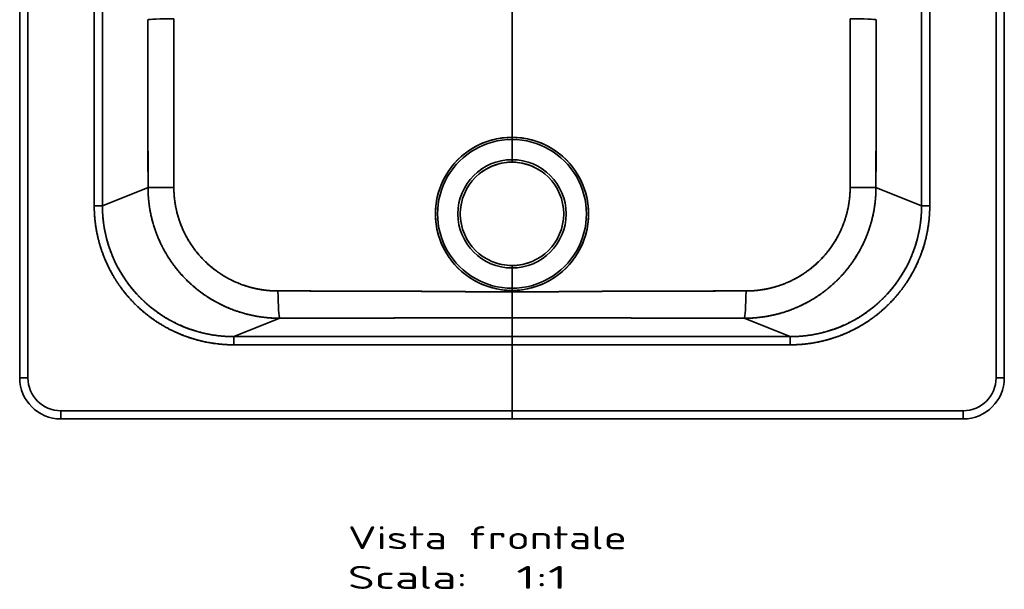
# Model space of a CAD drawing. Extents: x 294 to 1682, y 105 to 1591.
# Tile 1 of 5: x 294 to 894, y 105 to 452. Entities that reach past the tile are written whole.
import ezdxf
from ezdxf.enums import TextEntityAlignment as Align

# ---------------------------------------------------------------- set-up
doc = ezdxf.new("R2010")
doc.units = 0
doc.layers.get('0').update_dxf_attribs({"lineweight": 13})
doc.styles.get("Standard").update_dxf_attribs({"font": 'isocp.shx'})

# ---------------------------------------------------------------- blocks, each defined once
blk = doc.blocks.new('BLOCK8')
at = {"color": 7, "lineweight": 13}
for s, p, p2 in [('Vista frontale', (-100, -79.43), (70.02, -79.43)), ('Scala:', (-100, -103.61), (-27.14, -103.61)), ('  1:1', (-27.14, -103.61), (33.59, -103.61))]:
    blk.add_text(s, height=14, dxfattribs=at).set_placement(p, p2, align=Align.FIT)
blk = doc.blocks.new('BLOCK10')
at = {"color": 7, "lineweight": 35}
for p, q in [((-300, 575), (-300, 25)), ((-300, 25), (-300, 575)), ((-295, 575), (-295, 25)), ((-295, 25), (-295, 575)), ((295, 25), (295, 575)), ((295, 575), (295, 25)), ((300, 25), (300, 575)), ((300, 25), (300, 575)), ((300, 575), (300, 25)), ((-254.58, 469.91), (-254.58, 129.96)), ((-254.58, 129.96), (-254.58, 469.91)), ((254.58, 129.96), (254.58, 469.91)), ((254.58, 469.91), (254.58, 129.96)), ((-249.6, 299.76), (-249.6, 129.96)), ((-249.6, 129.96), (-249.6, 299.76)), ((249.6, 129.96), (249.6, 299.76)), ((249.6, 129.96), (249.6, 299.76)), ((0, 171.66), (0, 267.11)), ((0, 267.11), (0, 171.66)), ((-249.6, 129.96), (-221.8, 141.06)), ((-249.6, 129.96), (-221.8, 141.06)), ((221.8, 141.06), (249.6, 129.96)), ((249.6, 129.96), (221.8, 141.06)), ((-169.52, 50.17), (-141.47, 61.36)), ((-141.47, 61.36), (-169.52, 50.17)), ((169.52, 50.17), (141.47, 61.36)), ((169.52, 50.17), (141.47, 61.36)), ((-169.52, 50.17), (0, 50.17)), ((0, 50.17), (-169.52, 50.17)), ((0, 50.17), (169.52, 50.17)), ((0, 50.17), (169.52, 50.17)), ((-169.52, 45.17), (0, 45.17)), ((0, 45.17), (-169.52, 45.17)), ((0, 5), (0, 45.17)), ((0, 45.17), (169.52, 45.17)), ((0, 45.17), (0, 5)), ((169.52, 45.17), (0, 45.17)), ((-275, 5), (0, 5)), ((0, 5), (-275, 5)), ((-275, 0), (0, 0)), ((-275, 0), (0, 0)), ((0, 5), (275, 5)), ((275, 5), (0, 5)), ((0, 0), (275, 0)), ((0, 0), (275, 0)), ((0, 0), (-275, 0)), ((275, 0), (0, 0))]:
    blk.add_line(p, q, dxfattribs=at)
at = {"color": 7, "lineweight": 35, "ltscale": 0.032268}
for p, q in [((0, 170.36), (0, 171.66)), ((0, 171.66), (0, 170.36)), ((0, 78.34), (0, 79.64)), ((0, 79.64), (0, 78.34))]:
    blk.add_line(p, q, dxfattribs=at)
at = {"color": 7, "lineweight": 35, "ltscale": 0.309107}
for p, q in [((0, 158), (0, 170.36)), ((0, 158), (0, 170.36)), ((0, 92), (0, 79.64)), ((0, 92), (0, 79.64))]:
    blk.add_line(p, q, dxfattribs=at)
at = {"color": 7, "lineweight": 35, "ltscale": 0.0375}
for p, q in [((0, 156.5), (0, 158)), ((0, 158), (0, 156.5)), ((0, 92), (0, 93.5)), ((0, 93.5), (0, 92))]:
    blk.add_line(p, q, dxfattribs=at)
at = {"color": 7, "lineweight": 35, "ltscale": 0.124524}
for p, q in [((-254.58, 129.96), (-249.6, 129.96)), ((-254.58, 129.96), (-249.6, 129.96)), ((249.6, 129.96), (254.58, 129.96)), ((254.58, 129.96), (249.6, 129.96))]:
    blk.add_line(p, q, dxfattribs=at)
at = {"color": 7, "lineweight": 35, "ltscale": 0.023233}
for p, q in [((0, 77.42), (0, 78.34)), ((0, 78.34), (0, 77.42))]:
    blk.add_line(p, q, dxfattribs=at)
at = {"color": 7, "lineweight": 35, "ltscale": 0.395094}
for p, q in [((0, 61.61), (0, 77.42)), ((0, 77.42), (0, 61.61))]:
    blk.add_line(p, q, dxfattribs=at)
at = {"color": 7, "lineweight": 35, "ltscale": 0.286085}
blk.add_line((0, 61.61), (0, 50.17), dxfattribs=at)
blk.add_line((0, 61.61), (0, 50.17), dxfattribs=at)
at = {"color": 7, "lineweight": 35, "ltscale": 0.124924}
for p, q in [((-169.52, 50.17), (-169.52, 45.17)), ((-169.52, 45.17), (-169.52, 50.17)), ((0, 50.17), (0, 45.17)), ((0, 45.17), (0, 50.17)), ((169.52, 45.17), (169.52, 50.17)), ((169.52, 45.17), (169.52, 50.17))]:
    blk.add_line(p, q, dxfattribs=at)
at = {"color": 7, "lineweight": 35, "ltscale": 0.125}
for p, q in [((-300, 25), (-295, 25)), ((-300, 25), (-295, 25)), ((295, 25), (300, 25)), ((295, 25), (300, 25)), ((-275, 5), (-275, 0)), ((-275, 5), (-275, 0)), ((0, 5), (0, 0)), ((0, 0), (0, 5)), ((275, 0), (275, 5)), ((275, 0), (275, 5))]:
    blk.add_line(p, q, dxfattribs=at)
at = {"color": 7, "lineweight": 35}
for centre, radius, start, end in [((-39306.03, 118.53), 39084.24, 0.033031, 0.182988), ((-39312.34, 118.53), 39090.54, 0.033029, 0.182961), ((39310.92, 118.52), 39089.12, 179.817022, 179.96696), ((39306.03, 118.53), 39084.24, 179.817012, 179.966969), ((0, 125), 46.66, 89.99995, 270.0005), ((0, 125), 46.66, 90.00044, 270.00001), ((0, 125), 45.36, 89.99987, 270.00013), ((0, 125), 45.36, 89.99986, 270.00014), ((0, 125), 46.66, 269.9995, 90.00005), ((0, 125), 46.66, 269.99997, 89.99958), ((0, 125), 45.36, 269.99987, 90.00013), ((0, 125), 45.36, 269.99986, 90.00014), ((0, 125), 33, 90.00019, 269.99981), ((0, 125), 33, 90.00001, 269.99999), ((0, 125), 31.5, 90, 270), ((0, 125), 31.5, 90.00062, 269.99938), ((0, 125), 31.5, 90.00003, 125.99509), ((0, 125), 33, 270.00019, 89.99981), ((0, 125), 33, 270.00001, 89.99999), ((0, 125), 31.5, 56.48232, 90), ((0, 125), 31.5, 270, 450), ((0, 125), 31.5, 270.00062, 89.99938), ((0, 125), 31.5, 166.58694, 190.75184), ((0, 125), 31.5, 5.56564, 8.80749), ((0, 125), 31.5, 248.02272, 269.99974), ((0, 125), 31.5, 270, 289.25558), ((-275, 25), 25, 180, 270), ((-275, 25), 25, 180, 270), ((-275, 25), 20, 180, 270), ((-275, 25), 20, 180.00002, 269.99998), ((275, 25), 25, 270, 360), ((275, 25), 25, 270, 360), ((275, 25), 20, 270, 360), ((275, 25), 25, 270, 360), ((275, 25), 20, 270, 360)]:
    blk.add_arc(centre, radius, start, end, dxfattribs=at)
for centre, major_axis, ratio, start_param, end_param in [((-205.06, 243.35), (17, 0.05), 0.035119, 1.631163, 3.054269), ((205.06, 243.35), (17, -0.05), 0.035119, 0.087324, 1.51043), ((-169.26, 130.22), (74.67, 29.81), 0.995045, 2.763218, 4.33097), ((169.26, 130.22), (74.67, -29.81), 0.995045, 5.0938, 6.661552), ((-141.47, 78.35), (0.04, -17), 0.066314, 4.734107, 6.248197), ((-141.47, 78.35), (0.04, -17), 0.066314, 4.734106, 6.248197), ((141.47, 78.35), (-0.04, -17), 0.066314, 0.034988, 1.54908), ((141.47, 78.35), (-0.04, -17), 0.066314, 0.034988, 1.549079)]:
    blk.add_ellipse(centre, major_axis=major_axis, ratio=ratio, start_param=start_param, end_param=end_param, dxfattribs=at)
for points in [[(-206.09, 243.94), (-206.07, 223.49), (-206.06, 202.96), (-206.05, 182.37), (-206.05, 161.76), (-206.05, 141.15)], [(206.09, 243.94), (206.07, 223.49), (206.06, 202.96), (206.05, 182.37), (206.05, 161.76), (206.05, 141.15)]]:
    blk.add_open_spline(points, degree=5, dxfattribs=at)
for points, knots in [([(-206.05, 141.15), (-206.05, 151.36), (-206.05, 161.56), (-206.05, 172.47), (-206.06, 188.85), (-206.06, 205.18), (-206.06, 211.34), (-206.07, 221.52), (-206.08, 231.67), (-206.08, 235.95), (-206.08, 239.95), (-206.09, 243.94)], [0, 0, 0, 0, 0, 0, 80.350507, 80.350507, 80.350507, 129.109654, 129.109654, 129.109654, 161.008914, 161.008914, 161.008914, 161.008914, 161.008914, 161.008914]), ([(206.09, 243.94), (206.07, 229.65), (206.06, 215.27), (206.06, 201.18), (206.05, 182.95), (206.05, 164.69), (206.05, 159.11), (206.05, 153.25), (206.05, 147.39), (206.05, 145.31), (206.05, 143.23), (206.05, 141.15)], [0, 0, 0, 0, 0, 0, 114.12946, 114.12946, 114.12946, 143.870226, 143.870226, 143.870226, 160.246553, 160.246553, 160.246553, 160.246553, 160.246553, 160.246553]), ([(-221.8, 141.06), (-221.65, 141.07), (-221.29, 141.08), (-220.73, 141.09), (-218.35, 141.11), (-214.69, 141.13), (-211.88, 141.14), (-208.98, 141.15), (-206.05, 141.15)], [0, 0, 0, 0, 0, 0, 8.912616, 8.912616, 8.912616, 30.016329, 30.016329, 30.016329, 30.016329, 30.016329, 30.016329]), ([(-221.8, 141.06), (-221.65, 141.07), (-221.29, 141.08), (-220.73, 141.09), (-218.34, 141.12), (-214.67, 141.13), (-211.87, 141.14), (-208.97, 141.15), (-206.05, 141.15)], [0, 0, 0, 0, 0, 0, 8.719569, 8.719569, 8.719569, 29.52989, 29.52989, 29.52989, 29.52989, 29.52989, 29.52989]), ([(-221.8, 141.06), (-221.8, 134.05), (-221.02, 127.05), (-219.47, 120.17), (-214.87, 106.83), (-207.53, 94.87), (-203.2, 89.31), (-193.36, 79.18), (-181.64, 71.46), (-175.35, 68.25), (-164.85, 64.26), (-153.91, 62.14), (-149.78, 61.62), (-145.62, 61.36), (-141.47, 61.36)], [0, 0, 0, 0, 0, 0, 59.692313, 59.692313, 59.692313, 120.029891, 120.029891, 120.029891, 181.410498, 181.410498, 181.410498, 218.102012, 218.102012, 218.102012, 218.102012, 218.102012, 218.102012]), ([(-141.47, 61.36), (-149.07, 61.35), (-156.68, 62.23), (-164.17, 64.01), (-177.95, 69.08), (-190.34, 77.18), (-195.8, 81.68), (-204.79, 90.92), (-211.79, 101.86), (-214.49, 107.07), (-218.45, 116.82), (-220.77, 127.12), (-221.45, 131.74), (-221.8, 136.4), (-221.8, 141.06)], [0, 0, 0, 0, 0, 0, 53.005728, 53.005728, 53.005728, 100.90415, 100.90415, 100.90415, 140.047762, 140.047762, 140.047762, 170.973291, 170.973291, 170.973291, 170.973291, 170.973291, 170.973291]), ([(-142.6, 77.98), (-149.33, 77.98), (-156.08, 78.87), (-162.7, 80.65), (-174.74, 85.7), (-185.23, 93.72), (-189.73, 98.13), (-197.5, 107.94), (-202.7, 119.48), (-204.56, 125.51), (-205.77, 132.35), (-206.03, 139.25), (-206.04, 139.89), (-206.05, 140.52), (-206.05, 141.15)], [0, 0, 0, 0, 0, 0, 53.413625, 53.413625, 53.413625, 101.321524, 101.321524, 101.321524, 148.006157, 148.006157, 148.006157, 152.709753, 152.709753, 152.709753, 152.709753, 152.709753, 152.709753]), ([(-142.6, 77.98), (-148.78, 77.98), (-154.98, 78.73), (-161.11, 80.23), (-170.38, 83.77), (-178.91, 89.14), (-181.86, 91.3), (-188.5, 96.95), (-194.19, 103.81), (-197.11, 108.15), (-201.78, 116.99), (-204.66, 126.73), (-205.59, 131.48), (-206.05, 136.31), (-206.05, 141.15)], [0, 0, 0, 0, 0, 0, 54.646319, 54.646319, 54.646319, 85.284268, 85.284268, 85.284268, 127.222913, 127.222913, 127.222913, 164.657557, 164.657557, 164.657557, 164.657557, 164.657557, 164.657557]), ([(141.47, 61.36), (150.24, 61.35), (159.02, 62.53), (167.61, 64.89), (179.56, 70.05), (190.23, 77.48), (193.44, 80.04), (199.93, 85.92), (205.58, 92.67), (208.32, 96.47), (214.43, 106.41), (218.66, 117.38), (220.46, 124.21), (221.57, 131.75), (221.79, 139.34), (221.8, 139.91), (221.8, 140.49), (221.8, 141.06)], [0, 0, 0, 0, 0, 0, 77.486714, 77.486714, 77.486714, 113.129306, 113.129306, 113.129306, 153.423908, 153.423908, 153.423908, 213.223354, 213.223354, 213.223354, 218.101357, 218.101357, 218.101357, 218.101357, 218.101357, 218.101357]), ([(141.47, 61.36), (149.07, 61.35), (156.68, 62.23), (164.17, 64.01), (177.95, 69.08), (190.34, 77.18), (195.8, 81.68), (204.79, 90.92), (211.79, 101.86), (214.49, 107.07), (218.45, 116.82), (220.77, 127.12), (221.45, 131.74), (221.8, 136.4), (221.8, 141.06)], [0, 0, 0, 0, 0, 0, 53.005728, 53.005728, 53.005728, 100.90415, 100.90415, 100.90415, 140.047762, 140.047762, 140.047762, 170.973291, 170.973291, 170.973291, 170.973291, 170.973291, 170.973291]), ([(142.6, 77.98), (149.33, 77.98), (156.08, 78.87), (162.7, 80.65), (174.74, 85.7), (185.23, 93.72), (189.73, 98.13), (197.5, 107.94), (202.7, 119.48), (204.56, 125.51), (205.77, 132.35), (206.03, 139.25), (206.04, 139.89), (206.05, 140.52), (206.05, 141.15)], [0, 0, 0, 0, 0, 0, 53.413625, 53.413625, 53.413625, 101.321524, 101.321524, 101.321524, 148.006157, 148.006157, 148.006157, 152.709753, 152.709753, 152.709753, 152.709753, 152.709753, 152.709753]), ([(206.05, 141.15), (206.05, 134.34), (205.13, 127.55), (203.3, 120.98), (197.78, 108.1), (189.26, 97.45), (184.15, 92.65), (175.29, 86.32), (165.58, 82.07), (161.91, 80.79), (155.86, 79.17), (149.71, 78.31), (147.34, 78.09), (144.97, 77.98), (142.6, 77.98)], [0, 0, 0, 0, 0, 0, 52.674752, 52.674752, 52.674752, 110.126304, 110.126304, 110.126304, 143.721885, 143.721885, 143.721885, 164.659614, 164.659614, 164.659614, 164.659614, 164.659614, 164.659614]), ([(221.8, 141.06), (221.65, 141.07), (221.29, 141.08), (220.73, 141.09), (218.34, 141.12), (214.67, 141.13), (211.87, 141.14), (208.97, 141.15), (206.05, 141.15)], [0, 0, 0, 0, 0, 0, 8.719569, 8.719569, 8.719569, 29.52989, 29.52989, 29.52989, 29.52989, 29.52989, 29.52989]), ([(221.8, 141.06), (221.65, 141.07), (221.29, 141.08), (220.73, 141.09), (218.35, 141.11), (214.69, 141.13), (211.88, 141.14), (208.98, 141.15), (206.05, 141.15)], [0, 0, 0, 0, 0, 0, 8.912616, 8.912616, 8.912616, 30.016329, 30.016329, 30.016329, 30.016329, 30.016329, 30.016329]), ([(-254.58, 129.96), (-254.58, 122.3), (-253.72, 114.64), (-251.98, 107.11), (-246.84, 92.56), (-238.58, 79.53), (-233.72, 73.51), (-222.4, 62.35), (-208.8, 54.08), (-201.32, 50.68), (-190.42, 47.22), (-179.16, 45.63), (-175.95, 45.32), (-172.73, 45.17), (-169.52, 45.17)], [0, 0, 0, 0, 0, 0, 54.278523, 54.278523, 54.278523, 108.577981, 108.577981, 108.577981, 166.21499, 166.21499, 166.21499, 189.013285, 189.013285, 189.013285, 189.013285, 189.013285, 189.013285]), ([(-254.58, 129.96), (-254.58, 122.15), (-253.68, 114.33), (-251.88, 106.65), (-246.53, 91.85), (-237.95, 78.65), (-232.91, 72.58), (-221.52, 61.7), (-207.94, 53.69), (-200.71, 50.48), (-190.1, 47.18), (-179.14, 45.62), (-175.94, 45.32), (-172.73, 45.17), (-169.52, 45.17)], [0, 0, 0, 0, 0, 0, 54.645403, 54.645403, 54.645403, 109.308142, 109.308142, 109.308142, 164.10167, 164.10167, 164.10167, 186.559902, 186.559902, 186.559902, 186.559902, 186.559902, 186.559902]), ([(-249.6, 129.96), (-249.6, 122.38), (-248.7, 114.8), (-246.9, 107.36), (-241.56, 93.05), (-233.01, 80.4), (-228, 74.61), (-216.67, 64.33), (-203.26, 56.98), (-196.13, 54.11), (-186.45, 51.51), (-176.55, 50.42), (-174.21, 50.25), (-171.86, 50.17), (-169.52, 50.17)], [0, 0, 0, 0, 0, 0, 54.643654, 54.643654, 54.643654, 109.309437, 109.309437, 109.309437, 164.126766, 164.126766, 164.126766, 181.042332, 181.042332, 181.042332, 181.042332, 181.042332, 181.042332]), ([(169.52, 45.17), (177.66, 45.17), (185.81, 46.14), (193.8, 48.08), (208.72, 53.66), (221.96, 62.51), (227.86, 67.51), (238.43, 78.76), (246.22, 92.08), (249.34, 99.15), (252.59, 109.59), (254.13, 120.36), (254.43, 123.56), (254.58, 126.76), (254.58, 129.96)], [0, 0, 0, 0, 0, 0, 57.708237, 57.708237, 57.708237, 112.052604, 112.052604, 112.052604, 166.322031, 166.322031, 166.322031, 189.014015, 189.014015, 189.014015, 189.014015, 189.014015, 189.014015]), ([(254.58, 129.96), (254.58, 122.15), (253.68, 114.33), (251.88, 106.65), (246.53, 91.85), (237.95, 78.65), (232.91, 72.58), (221.52, 61.7), (207.94, 53.69), (200.71, 50.48), (190.1, 47.18), (179.14, 45.62), (175.94, 45.32), (172.73, 45.17), (169.52, 45.17)], [0, 0, 0, 0, 0, 0, 54.645403, 54.645403, 54.645403, 109.308142, 109.308142, 109.308142, 164.10167, 164.10167, 164.10167, 186.559902, 186.559902, 186.559902, 186.559902, 186.559902, 186.559902]), ([(249.6, 129.96), (249.6, 122.38), (248.7, 114.8), (246.9, 107.36), (241.56, 93.05), (233.01, 80.4), (228, 74.61), (216.67, 64.33), (203.26, 56.98), (196.13, 54.11), (186.45, 51.51), (176.55, 50.42), (174.21, 50.25), (171.86, 50.17), (169.52, 50.17)], [0, 0, 0, 0, 0, 0, 54.643654, 54.643654, 54.643654, 109.309437, 109.309437, 109.309437, 164.126766, 164.126766, 164.126766, 181.042332, 181.042332, 181.042332, 181.042332, 181.042332, 181.042332]), ([(-142.6, 77.98), (-138.8, 77.98), (-135.01, 77.98), (-131.11, 77.98), (-119.04, 77.97), (-107, 77.96), (-98.77, 77.94), (-87.77, 77.92), (-76.97, 77.88), (-74.17, 77.87), (-66.68, 77.84), (-59.36, 77.8), (-54.8, 77.77), (-47.08, 77.72), (-39.79, 77.66), (-36.76, 77.63), (-29.7, 77.58), (-23.13, 77.52), (-19.42, 77.49), (-13.25, 77.45), (-7.35, 77.43), (-4.89, 77.42), (-2.44, 77.42), (0, 77.42)], [0, 0, 0, 0, 0, 0, 23.680589, 23.680589, 23.680589, 75.395377, 75.395377, 75.395377, 93.193611, 93.193611, 93.193611, 124.278274, 124.278274, 124.278274, 147.149587, 147.149587, 147.149587, 179.555529, 179.555529, 179.555529, 203.272186, 203.272186, 203.272186, 203.272186, 203.272186, 203.272186]), ([(0, 77.42), (-4.44, 77.42), (-8.88, 77.43), (-13.44, 77.45), (-21.08, 77.5), (-29.82, 77.58), (-33.22, 77.61), (-41.11, 77.67), (-50.15, 77.74), (-55.44, 77.77), (-62.12, 77.81), (-69.21, 77.85), (-70.31, 77.85), (-72.61, 77.86), (-74.96, 77.87), (-76.16, 77.88), (-80.15, 77.89), (-84.23, 77.9), (-87.02, 77.91), (-95.94, 77.94), (-105.1, 77.95), (-111.36, 77.96), (-120.89, 77.97), (-130.49, 77.98), (-133.68, 77.98), (-137.43, 77.98), (-141.19, 77.98), (-141.66, 77.98), (-142.13, 77.98), (-142.6, 77.98)], [0, 0, 0, 0, 0, 0, 79.919269, 79.919269, 79.919269, 125.960503, 125.960503, 125.960503, 181.042442, 181.042442, 181.042442, 191.243144, 191.243144, 191.243144, 201.965531, 201.965531, 201.965531, 226.411412, 226.411412, 226.411412, 277.232796, 277.232796, 277.232796, 303.537915, 303.537915, 303.537915, 307.295271, 307.295271, 307.295271, 307.295271, 307.295271, 307.295271]), ([(142.6, 77.98), (138.8, 77.98), (135.01, 77.98), (131.11, 77.98), (119.04, 77.97), (107, 77.96), (98.77, 77.94), (87.77, 77.92), (76.97, 77.88), (74.17, 77.87), (66.68, 77.84), (59.36, 77.8), (54.8, 77.77), (47.08, 77.72), (39.79, 77.66), (36.76, 77.63), (29.7, 77.58), (23.13, 77.52), (19.42, 77.49), (13.25, 77.45), (7.35, 77.43), (4.89, 77.42), (2.44, 77.42), (0, 77.42)], [0, 0, 0, 0, 0, 0, 23.680589, 23.680589, 23.680589, 75.395377, 75.395377, 75.395377, 93.193611, 93.193611, 93.193611, 124.278274, 124.278274, 124.278274, 147.149587, 147.149587, 147.149587, 179.555529, 179.555529, 179.555529, 203.272186, 203.272186, 203.272186, 203.272186, 203.272186, 203.272186]), ([(142.6, 77.98), (139.69, 77.98), (136.78, 77.98), (134.1, 77.98), (124.29, 77.97), (114.53, 77.97), (107.63, 77.96), (97.2, 77.94), (87.05, 77.91), (83.62, 77.9), (78.34, 77.88), (73.21, 77.86), (71.41, 77.86), (66.7, 77.83), (62.16, 77.81), (59.37, 77.8), (52.12, 77.75), (45.47, 77.7), (41.57, 77.67), (33.15, 77.61), (25.82, 77.54), (21.93, 77.51), (15.05, 77.46), (8.69, 77.43), (5.77, 77.42), (2.88, 77.42), (0, 77.42)], [0, 0, 0, 0, 0, 0, 23.263475, 23.263475, 23.263475, 78.722159, 78.722159, 78.722159, 108.748395, 108.748395, 108.748395, 124.411509, 124.411509, 124.411509, 151.690767, 151.690767, 151.690767, 196.948081, 196.948081, 196.948081, 255.353836, 255.353836, 255.353836, 307.270898, 307.270898, 307.270898, 307.270898, 307.270898, 307.270898]), ([(-141.47, 61.36), (-137.47, 61.37), (-133.46, 61.38), (-130.42, 61.39), (-118.17, 61.42), (-105.95, 61.44), (-97.76, 61.46), (-86.82, 61.48), (-76.09, 61.51), (-73.33, 61.51), (-64.36, 61.53), (-55.64, 61.55), (-49.67, 61.56), (-39.09, 61.58), (-29.47, 61.59), (-25.24, 61.6), (-17.42, 61.6), (-10.16, 61.61), (-6.74, 61.61), (-3.37, 61.61), (0, 61.61)], [0, 0, 0, 0, 0, 0, 24.954495, 24.954495, 24.954495, 76.409054, 76.409054, 76.409054, 93.999867, 93.999867, 93.999867, 134.91343, 134.91343, 134.91343, 170.243845, 170.243845, 170.243845, 203.450601, 203.450601, 203.450601, 203.450601, 203.450601, 203.450601]), ([(-141.47, 61.36), (-137.68, 61.37), (-133.89, 61.38), (-129.99, 61.39), (-117.96, 61.42), (-105.96, 61.44), (-97.77, 61.46), (-86.84, 61.48), (-76.12, 61.51), (-73.35, 61.51), (-65.94, 61.53), (-58.71, 61.54), (-54.2, 61.55), (-46.59, 61.56), (-39.4, 61.58), (-36.43, 61.58), (-29.53, 61.59), (-23.13, 61.6), (-19.53, 61.6), (-13.39, 61.61), (-7.54, 61.61), (-5.02, 61.61), (-2.51, 61.61), (0, 61.61)], [0, 0, 0, 0, 0, 0, 23.67444, 23.67444, 23.67444, 75.184423, 75.184423, 75.184423, 92.786925, 92.786925, 92.786925, 123.571632, 123.571632, 123.571632, 146.128909, 146.128909, 146.128909, 177.790302, 177.790302, 177.790302, 202.580147, 202.580147, 202.580147, 202.580147, 202.580147, 202.580147]), ([(0, 61.61), (6.5, 61.61), (12.99, 61.61), (19.92, 61.6), (31.05, 61.59), (43.68, 61.57), (47.88, 61.56), (54.66, 61.55), (61.7, 61.54), (64.29, 61.53), (70.11, 61.52), (76.03, 61.51), (79.33, 61.5), (90.41, 61.48), (101.68, 61.45), (109.6, 61.43), (120.77, 61.41), (131.96, 61.38), (135.05, 61.38), (138.26, 61.37), (141.47, 61.36)], [0, 0, 0, 0, 0, 0, 63.979843, 63.979843, 63.979843, 94.118902, 94.118902, 94.118902, 111.39641, 111.39641, 111.39641, 132.495842, 132.495842, 132.495842, 182.29243, 182.29243, 182.29243, 202.305837, 202.305837, 202.305837, 202.305837, 202.305837, 202.305837]), ([(141.47, 61.36), (137.68, 61.37), (133.89, 61.38), (129.99, 61.39), (117.96, 61.42), (105.96, 61.44), (97.77, 61.46), (86.84, 61.48), (76.12, 61.51), (73.35, 61.51), (65.94, 61.53), (58.71, 61.54), (54.2, 61.55), (46.59, 61.56), (39.4, 61.58), (36.43, 61.58), (29.53, 61.59), (23.13, 61.6), (19.53, 61.6), (13.39, 61.61), (7.54, 61.61), (5.02, 61.61), (2.51, 61.61), (0, 61.61)], [0, 0, 0, 0, 0, 0, 23.67444, 23.67444, 23.67444, 75.184423, 75.184423, 75.184423, 92.786925, 92.786925, 92.786925, 123.571632, 123.571632, 123.571632, 146.128909, 146.128909, 146.128909, 177.790302, 177.790302, 177.790302, 202.580147, 202.580147, 202.580147, 202.580147, 202.580147, 202.580147])]:
    blk.add_open_spline(points, degree=5, knots=knots, dxfattribs=at)

msp = doc.modelspace()

# ---------------------------------------------------------------- block references
at = {"lineweight": 0}
for name in ['BLOCK10', 'BLOCK8']:
    msp.add_blockref(name, (594.5, 208.52), dxfattribs=at)

doc.saveas('drawing.dxf')
